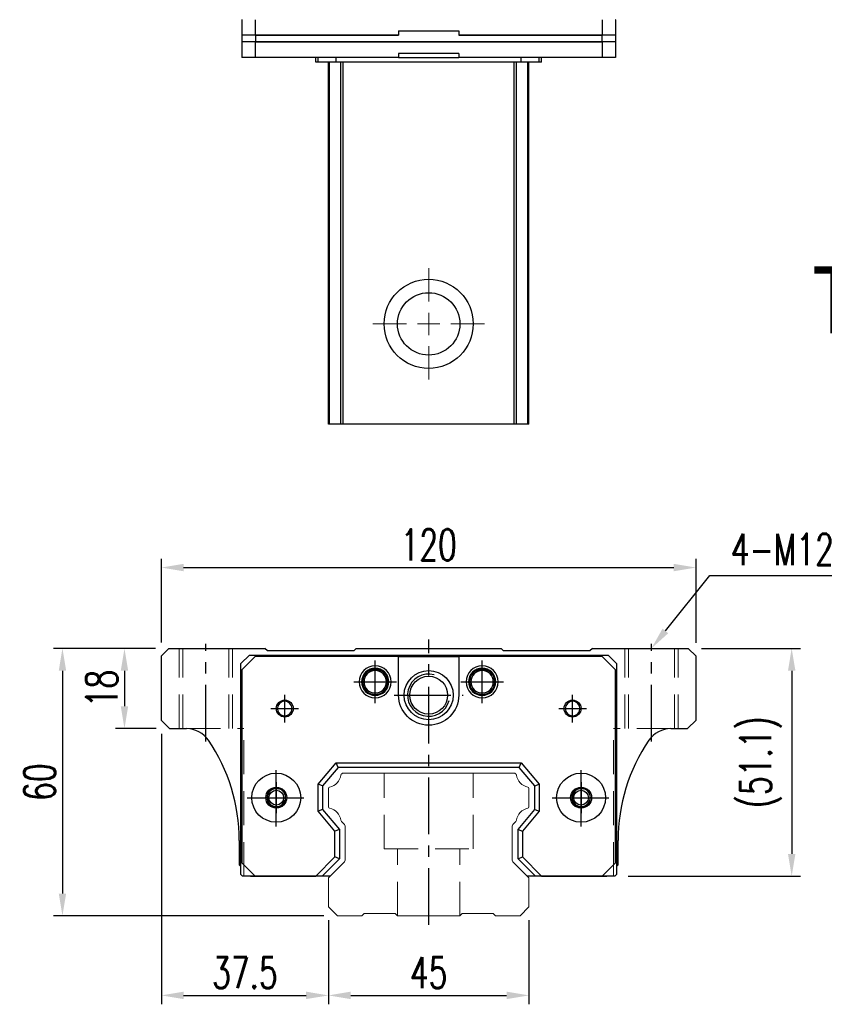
# Model space of a CAD drawing. Header units: millimetres. Extents: x 740 to 1274, y 165 to 624.
# Tile 1 of 3: x 740 to 920, y 173 to 394. Entities that reach past the tile are written whole.
import ezdxf
from ezdxf import colors
from ezdxf.entities.mleader import LeaderData, LeaderLine
from ezdxf.enums import TextEntityAlignment as Align
from ezdxf.math import Vec2, Vec3

# ---------------------------------------------------------------- set-up
doc = ezdxf.new("R2010")
doc.units = ezdxf.units.MM
doc.header["$LTSCALE"] = 2
doc.header["$PDSIZE"] = -1
for name, pattern in [('CENTER', [10.16, 6.35, -1.27, 1.27, -1.27]), ('DASHED', [0.75, 0.5, -0.25]), ('HIDDEN', [1.905, 1.27, -0.635])]:
    doc.linetypes.add(name, pattern=pattern)
for name, color, linetype in [('2', 7, 'Continuous'), ('CHA', 2, 'Continuous'), ('CL', 1, 'CENTER'), ('HID', 2, 'DASHED'), ('OUT', 3, 'Continuous'), ('中心線', 1, 'CENTER')]:
    doc.layers.add(name, color=color, linetype=linetype)
doc.styles.add('DIM-7', font='SIMPLEX.shx', dxfattribs={"width": 0.7, "bigfont": 'chineset.shx'})
doc.styles.add('T', font='kaiu.ttf')
doc.dimstyles.new('CNS', dxfattribs={"dimtxt": 3.5, "dimasz": 2.5, "dimexe": 1, "dimexo": 1.5, "dimgap": 0.09, "dimtad": 0, "dimdsep": 46, "dimtxsty": 'DIM-7', "dimcen": 0.09, "dimclrd": 1, "dimclre": 1, "dimclrt": 4, "dimadec": 0, "dimazin": 0, "dimtfac": 1, "dimtix": 1, "dimtmove": 2, "dimatfit": 3, "dimfxl": 1, "dimtvp": 0.971429, "dimtolj": 1, "dimarcsym": 0})

# ---------------------------------------------------------------- blocks, each defined once
blk = doc.blocks.new('*D49')
at = {"color": 7, "lineweight": -2}
for p, q in [((771.43, 253.88), (771.43, 272.66)), ((891.43, 253.78), (891.43, 272.66)), ((776.43, 270.66), (886.43, 270.66))]:
    blk.add_line(p, q, dxfattribs=at)
at = {"color": 7}
for points in [[(776.43, 271.5), (776.43, 269.83), (771.43, 270.66)], [(886.43, 271.5), (886.43, 269.83), (891.43, 270.66)]]:
    blk.add_solid(points, dxfattribs=at)
at = {"layer": 'DEFPOINTS', "color": 0}
for p in [(891.43, 270.66), (771.43, 250.88), (891.43, 250.78)]:
    blk.add_point(p, dxfattribs=at)
at = {"color": 7, "insert": (831.43, 275.76), "char_height": 7, "attachment_point": 5, "style": 'DIM-7'}
blk.add_mtext('\\A1;120', dxfattribs=at)
blk = doc.blocks.new('*D51')
at = {"color": 7, "lineweight": -2}
for p, q in [((770.08, 252.53), (761.15, 252.53)), ((763.15, 247.53), (763.15, 239.53)), ((770.23, 234.53), (761.15, 234.53))]:
    blk.add_line(p, q, dxfattribs=at)
at = {"color": 7}
for points in [[(762.32, 247.53), (763.98, 247.53), (763.15, 252.53)], [(762.32, 239.53), (763.98, 239.53), (763.15, 234.53)]]:
    blk.add_solid(points, dxfattribs=at)
at = {"layer": 'DEFPOINTS', "color": 0}
for p in [(773.08, 252.53), (763.15, 234.53), (773.23, 234.53)]:
    blk.add_point(p, dxfattribs=at)
at = {"color": 7, "insert": (758.05, 243.53), "char_height": 7, "attachment_point": 5, "rotation": 90, "style": 'DIM-7'}
blk.add_mtext('\\A1;18', dxfattribs=at)
blk = doc.blocks.new('*D52')
at = {"color": 7, "lineweight": -2}
for p, q in [((770.08, 252.53), (747.23, 252.53)), ((749.23, 247.53), (749.23, 197.53)), ((807.93, 192.53), (747.23, 192.53))]:
    blk.add_line(p, q, dxfattribs=at)
at = {"color": 7}
for points in [[(748.4, 247.53), (750.06, 247.53), (749.23, 252.53)], [(748.4, 197.53), (750.06, 197.53), (749.23, 192.53)]]:
    blk.add_solid(points, dxfattribs=at)
at = {"layer": 'DEFPOINTS', "color": 0}
for p in [(773.08, 252.53), (749.23, 192.53), (810.93, 192.53)]:
    blk.add_point(p, dxfattribs=at)
at = {"color": 7, "insert": (744.13, 222.53), "char_height": 7, "attachment_point": 5, "rotation": 90, "style": 'DIM-7'}
blk.add_mtext('\\A1;60', dxfattribs=at)
blk = doc.blocks.new('*D53')
at = {"color": 7, "lineweight": -2}
for p, q in [((771.43, 233.33), (771.43, 172.67)), ((808.93, 191.53), (808.93, 172.67)), ((776.43, 174.67), (803.93, 174.67))]:
    blk.add_line(p, q, dxfattribs=at)
at = {"color": 7}
for points in [[(776.43, 175.51), (776.43, 173.84), (771.43, 174.67)], [(803.93, 175.51), (803.93, 173.84), (808.93, 174.67)]]:
    blk.add_solid(points, dxfattribs=at)
at = {"layer": 'DEFPOINTS', "color": 0}
for p in [(771.43, 236.33), (808.93, 194.53), (808.93, 174.67)]:
    blk.add_point(p, dxfattribs=at)
at = {"color": 7, "insert": (790.18, 179.77), "char_height": 7, "attachment_point": 5, "style": 'DIM-7'}
blk.add_mtext('\\A1;37.5', dxfattribs=at)
blk = doc.blocks.new('*D54')
at = {"color": 7, "lineweight": -2}
for p, q in [((808.93, 191.53), (808.93, 172.67)), ((853.93, 191.53), (853.93, 172.67)), ((813.93, 174.67), (848.93, 174.67))]:
    blk.add_line(p, q, dxfattribs=at)
at = {"color": 7}
for points in [[(813.93, 175.51), (813.93, 173.84), (808.93, 174.67)], [(848.93, 175.51), (848.93, 173.84), (853.93, 174.67)]]:
    blk.add_solid(points, dxfattribs=at)
at = {"layer": 'DEFPOINTS', "color": 0}
for p in [(808.93, 194.53), (853.93, 194.53), (853.93, 174.67)]:
    blk.add_point(p, dxfattribs=at)
at = {"color": 7, "insert": (831.43, 179.77), "char_height": 7, "attachment_point": 5, "style": 'DIM-7'}
blk.add_mtext('\\A1;45', dxfattribs=at)
blk = doc.blocks.new('*D55')
at = {"color": 7, "lineweight": -2}
for p, q in [((892.68, 252.53), (914.9, 252.53)), ((912.9, 247.53), (912.9, 206.43)), ((876.18, 201.43), (914.9, 201.43))]:
    blk.add_line(p, q, dxfattribs=at)
at = {"color": 7}
for points in [[(912.07, 247.53), (913.74, 247.53), (912.9, 252.53)], [(912.07, 206.43), (913.74, 206.43), (912.9, 201.43)]]:
    blk.add_solid(points, dxfattribs=at)
at = {"layer": 'DEFPOINTS', "color": 0}
for p in [(889.68, 252.53), (873.18, 201.43), (912.9, 201.43)]:
    blk.add_point(p, dxfattribs=at)
at = {"color": 7, "insert": (905.97, 226.98), "char_height": 7, "attachment_point": 5, "rotation": 90, "style": 'DIM-7'}
blk.add_mtext('\\A1;(51.1)', dxfattribs=at)
blk = doc.blocks.new('SW_CENTERMARKSYMBOL_2')
at = {"color": 0, "linetype": 'Continuous', "lineweight": 18}
for p, q in [((0, 5), (0, 12.5)), ((0, 0), (0, 2.5)), ((-5, 0), (-12.5, 0)), ((0, 0), (-2.5, 0)), ((0, 0), (0, -2.5)), ((0, 0), (2.5, 0)), ((5, 0), (12.5, 0)), ((0, -5), (0, -12.5))]:
    blk.add_line(p, q, dxfattribs=at)

msp = doc.modelspace()

# ---------------------------------------------------------------- linework, layer by layer
at = {"color": 7, "linetype": 'Continuous', "lineweight": 25}
for p, q in [((789.501, 393.589), (789.501, 390.089)), ((789.576, 393.589), (789.501, 393.589)), ((792.501, 393.589), (792.501, 390.089)), ((870.351, 393.589), (870.351, 390.089)), ((873.351, 393.589), (873.276, 393.589)), ((873.351, 393.589), (873.351, 390.089)), ((824.676, 391.089), (824.676, 390.089)), ((824.676, 391.089), (838.176, 391.089)), ((838.176, 391.089), (838.176, 390.089)), ((792.501, 390.089), (789.501, 390.089)), ((789.526, 390.089), (789.526, 388.589)), ((824.676, 390.089), (792.501, 390.089)), ((792.526, 390.089), (792.526, 388.589)), ((792.526, 390.089), (824.676, 390.089)), ((824.676, 390.989), (824.676, 390.089)), ((838.176, 390.989), (824.676, 390.989)), ((838.176, 390.989), (838.176, 390.089)), ((870.351, 390.089), (838.176, 390.089)), ((838.176, 390.089), (870.326, 390.089)), ((870.326, 390.089), (870.326, 388.589)), ((873.351, 390.089), (870.351, 390.089)), ((873.326, 390.089), (873.326, 388.589)), ((789.501, 388.589), (789.501, 385.089)), ((792.501, 388.589), (789.501, 388.589)), ((792.501, 388.589), (792.501, 385.089)), ((870.351, 388.589), (792.501, 388.589)), ((792.526, 388.589), (870.326, 388.589)), ((870.351, 388.589), (870.351, 385.089)), ((873.351, 388.589), (870.351, 388.589)), ((873.351, 388.589), (873.351, 385.089)), ((792.501, 385.089), (789.501, 385.089)), ((824.676, 385.089), (792.501, 385.089)), ((806.073, 384.089), (806.073, 385.089)), ((806.626, 384.089), (806.626, 385.089)), ((810.64, 384.089), (810.64, 385.089)), ((824.676, 385.989), (824.676, 385.089)), ((838.176, 385.989), (824.676, 385.989)), ((824.676, 385.089), (838.176, 385.089)), ((838.176, 385.989), (838.176, 385.089)), ((870.351, 385.089), (838.176, 385.089)), ((852.212, 384.089), (852.212, 385.089)), ((856.226, 384.089), (856.226, 385.089)), ((856.779, 384.089), (856.779, 385.089)), ((873.351, 385.089), (870.351, 385.089)), ((806.626, 384.089), (806.073, 384.089)), ((810.64, 384.089), (806.626, 384.089)), ((808.926, 302.839), (808.926, 384.089)), ((809.166, 302.839), (809.166, 384.089)), ((852.212, 384.089), (810.64, 384.089)), ((811.742, 302.839), (811.742, 384.089)), ((812.236, 302.839), (812.236, 384.089)), ((850.616, 302.839), (850.616, 384.089)), ((851.111, 302.839), (851.111, 384.089)), ((856.226, 384.089), (852.212, 384.089)), ((853.686, 302.839), (853.686, 384.089)), ((853.926, 302.839), (853.926, 384.089)), ((856.779, 384.089), (856.226, 384.089)), ((850.616, 302.839), (812.236, 302.839))]:
    msp.add_line(p, q, dxfattribs=at)
for radius in [10, 7]:
    msp.add_circle((831.426, 325.339), radius, dxfattribs=at)
for points, knots in [([(809.166, 302.839), (809.104, 302.839), (809.039, 302.839), (808.949, 302.839), (808.926, 302.839), (808.926, 302.839)], [0, 0, 0, 0, 0.5, 0.5, 1, 1, 1, 1]), ([(811.742, 302.839), (811.695, 302.839), (811.601, 302.839), (811.311, 302.839), (811.116, 302.839), (810.644, 302.839), (810.368, 302.839), (809.782, 302.839), (809.471, 302.839), (809.166, 302.839)], [0, 0, 0, 0, 0.25, 0.25, 0.5, 0.5, 0.75, 0.75, 1, 1, 1, 1]), ([(812.236, 302.839), (812.182, 302.839), (812.124, 302.839), (812.012, 302.839), (811.957, 302.839), (811.863, 302.839), (811.824, 302.839), (811.768, 302.839), (811.75, 302.839), (811.742, 302.839)], [0, 0, 0, 0, 0.25, 0.25, 0.5, 0.5, 0.75, 0.75, 1, 1, 1, 1]), ([(851.111, 302.839), (851.102, 302.839), (851.085, 302.839), (851.028, 302.839), (850.989, 302.839), (850.895, 302.839), (850.841, 302.839), (850.728, 302.839), (850.671, 302.839), (850.616, 302.839)], [0, 0, 0, 0, 0.25, 0.25, 0.5, 0.5, 0.75, 0.75, 1, 1, 1, 1]), ([(853.686, 302.839), (853.381, 302.839), (853.071, 302.839), (852.484, 302.839), (852.209, 302.839), (851.737, 302.839), (851.541, 302.839), (851.252, 302.839), (851.157, 302.839), (851.111, 302.839)], [0, 0, 0, 0, 0.25, 0.25, 0.5, 0.5, 0.75, 0.75, 1, 1, 1, 1]), ([(853.926, 302.839), (853.926, 302.839), (853.904, 302.839), (853.814, 302.839), (853.748, 302.839), (853.686, 302.839)], [0, 0, 0, 0, 0.5, 0.5, 1, 1, 1, 1])]:
    msp.add_open_spline(points, degree=3, knots=knots, dxfattribs=at)
at = {"layer": '2', "color": 7, "linetype": 'Continuous'}
for p, q in [((789.276, 249.133), (791.176, 251.033)), ((792.501, 250.683), (789.501, 247.683)), ((791.176, 251.033), (871.676, 251.033)), ((824.676, 250.683), (792.501, 250.683)), ((824.676, 250.683), (838.176, 250.683)), ((824.676, 242.033), (824.676, 250.683)), ((838.176, 250.683), (838.176, 242.033)), ((870.351, 250.683), (838.176, 250.683)), ((873.351, 247.683), (870.351, 250.683)), ((871.676, 251.033), (873.576, 249.133)), ((789.276, 201.833), (789.276, 249.133)), ((789.501, 247.683), (789.501, 204.433)), ((873.351, 204.433), (873.351, 247.683)), ((873.576, 249.133), (873.576, 201.833)), ((806.626, 222.049), (810.64, 226.833)), ((811.107, 225.833), (807.626, 221.685)), ((811.107, 225.833), (810.64, 226.833)), ((810.64, 226.833), (852.212, 226.833)), ((851.746, 225.833), (811.107, 225.833)), ((851.746, 225.833), (852.212, 226.833)), ((855.226, 221.685), (851.746, 225.833)), ((852.212, 226.833), (856.226, 222.049)), ((806.626, 216.016), (806.626, 222.049)), ((807.626, 221.685), (806.626, 222.049)), ((807.626, 221.685), (807.626, 216.38)), ((855.226, 221.685), (856.226, 222.049)), ((855.226, 216.38), (855.226, 221.685)), ((856.226, 222.049), (856.226, 216.016)), ((807.626, 216.38), (806.626, 216.016)), ((810.376, 211.547), (806.626, 216.016)), ((807.626, 216.38), (811.376, 211.911)), ((851.476, 211.911), (855.226, 216.38)), ((856.226, 216.016), (852.476, 211.547)), ((855.226, 216.38), (856.226, 216.016)), ((811.376, 211.911), (810.376, 211.547)), ((810.376, 205.735), (810.376, 211.547)), ((811.376, 211.911), (811.376, 205.321)), ((851.476, 205.321), (851.476, 211.911)), ((851.476, 211.911), (852.476, 211.547)), ((852.476, 211.547), (852.476, 205.735)), ((806.073, 201.433), (810.376, 205.735)), ((811.376, 205.321), (810.376, 205.735)), ((851.476, 205.321), (852.476, 205.735)), ((852.476, 205.735), (856.779, 201.433)), ((789.501, 204.433), (792.501, 201.433)), ((811.376, 205.321), (807.488, 201.433)), ((855.365, 201.433), (851.476, 205.321)), ((870.351, 201.433), (873.351, 204.433)), ((789.276, 201.833), (789.676, 201.433)), ((808.494, 201.433), (789.676, 201.433)), ((792.501, 201.433), (806.073, 201.433)), ((807.488, 201.433), (806.073, 201.433)), ((809.326, 201.433), (807.488, 201.433)), ((855.365, 201.433), (853.526, 201.433)), ((873.176, 201.433), (854.358, 201.433)), ((856.779, 201.433), (855.365, 201.433)), ((856.779, 201.433), (870.351, 201.433)), ((873.176, 201.433), (873.576, 201.833))]:
    msp.add_line(p, q, dxfattribs=at)
at = {"layer": '2', "color": 7, "linetype": 'DASHED'}
for p, q in [((867.496, 220.005), (867.498, 220.001)), ((867.507, 218.081), (867.504, 218.077))]:
    msp.add_line(p, q, dxfattribs=at)
at = {"layer": '2', "color": 7, "linetype": 'Continuous'}
for radius in [5.5, 4.24]:
    msp.add_circle((831.426, 242.033), radius, dxfattribs=at)
for centre, radius, start, end in [((819.426, 245.033), 3.6, 90, 270), ((819.426, 245.033), 3.041, 90, 270), ((819.426, 245.033), 2.853, 90, 270), ((819.426, 245.033), 2.55, 90, 270), ((819.426, 245.033), 2.507, 90, 270), ((819.426, 245.033), 3.6, 270, 90), ((819.426, 245.033), 3.041, 270, 90), ((819.426, 245.033), 2.853, 270, 90), ((819.426, 245.033), 2.55, 270, 90), ((819.426, 245.033), 2.507, 270, 90), ((843.426, 245.033), 3.6, 90, 270), ((843.426, 245.033), 3.041, 90, 270), ((843.426, 245.033), 2.853, 90, 270), ((843.426, 245.033), 2.55, 90, 270), ((843.426, 245.033), 2.507, 90, 270), ((843.426, 245.033), 3.6, 270, 90), ((843.426, 245.033), 3.041, 270, 90), ((843.426, 245.033), 2.853, 270, 90), ((843.426, 245.033), 2.55, 270, 90), ((843.426, 245.033), 2.507, 270, 90), ((831.426, 242.033), 4.75, 75, 345), ((799.126, 239.033), 1.65, 90, 270), ((799.126, 239.033), 1.65, 270, 90), ((863.726, 239.033), 1.65, 90, 270), ((863.726, 239.033), 1.65, 270, 90), ((797.218, 219.033), 2.1, 90, 270), ((797.218, 219.033), 2.1, 270, 90), ((865.634, 219.033), 2.1, 0, 180), ((865.634, 219.033), 2.1, 180, 0)]:
    msp.add_arc(centre, radius, start, end, dxfattribs=at)
at = {"layer": '2', "color": 7, "linetype": 'Continuous', "extrusion": (0, 0, -1)}
for centre, radius, start, end in [((-831.426, 242.033), 6.75, 270, 0), ((-831.426, 242.033), 6.75, 180, 270), ((-863.726, 239.033), 1.9, 270, 90), ((-863.726, 239.033), 1.9, 90, 270), ((-797.218, 219.033), 5.5, 270, 90), ((-797.218, 219.033), 5.5, 90, 270), ((-865.634, 219.033), 5.5, 270, 90), ((-865.634, 219.033), 5.5, 90, 270), ((-797.218, 219.033), 2.35, 270, 90), ((-797.218, 219.033), 2.35, 90, 270), ((-865.634, 219.033), 2.35, 270, 90), ((-865.634, 219.033), 2.35, 90, 270)]:
    msp.add_arc(centre, radius, start, end, dxfattribs=at)
at = {"layer": '2', "color": 7, "linetype": 'DASHED'}
for points in [[(795.535, 220.289), (795.535, 220.288), (795.534, 220.287), (795.533, 220.286)], [(795.544, 217.765), (795.545, 217.763), (795.546, 217.762), (795.547, 217.761)]]:
    msp.add_open_spline(points, degree=3, dxfattribs=at)
at = {"layer": 'CL', "color": 7}
for p, q in [((831.426, 190.533), (831.426, 254.533)), ((781.426, 231.642), (781.426, 253.533)), ((881.426, 231.642), (881.426, 253.533)), ((819.426, 240.233), (819.426, 249.833)), ((843.426, 240.233), (843.426, 249.833)), ((814.626, 245.033), (824.226, 245.033)), ((838.626, 245.033), (848.226, 245.033)), ((799.126, 235.933), (799.126, 242.133)), ((823.676, 242.033), (839.176, 242.033)), ((863.726, 235.933), (863.726, 242.133)), ((796.026, 239.033), (802.226, 239.033)), ((860.626, 239.033), (866.826, 239.033)), ((797.218, 212.533), (797.218, 225.533)), ((865.634, 212.533), (865.634, 225.533)), ((790.718, 219.033), (803.718, 219.033)), ((859.134, 219.033), (872.134, 219.033))]:
    msp.add_line(p, q, dxfattribs=at)
at = {"layer": 'HID', "color": 7, "linetype": 'HIDDEN', "lineweight": 0, "ltscale": 3}
for p, q in [((775.426, 234.533), (775.426, 252.533)), ((776.276, 234.533), (776.276, 252.533)), ((786.576, 234.533), (786.576, 252.533)), ((787.426, 234.533), (787.426, 252.533)), ((875.426, 234.533), (875.426, 252.533)), ((876.276, 234.533), (876.276, 252.533)), ((886.576, 234.533), (886.576, 252.533)), ((887.426, 234.533), (887.426, 252.533)), ((777.054, 234.533), (789.926, 234.533)), ((789.926, 201.433), (789.926, 234.533)), ((872.926, 201.433), (872.926, 234.533)), ((885.798, 234.533), (872.926, 234.533)), ((821.426, 207.533), (821.426, 224.533)), ((841.426, 207.533), (841.426, 224.533)), ((821.426, 207.533), (841.426, 207.533)), ((824.426, 192.533), (824.426, 207.533)), ((838.426, 192.533), (838.426, 207.533))]:
    msp.add_line(p, q, dxfattribs=at)
at = {"layer": 'OUT', "color": 7}
for p, q in [((773.076, 252.533), (771.426, 250.883)), ((773.076, 252.533), (794.676, 252.533)), ((795.226, 251.983), (794.676, 252.533)), ((814.626, 251.983), (795.226, 251.983)), ((815.176, 252.533), (814.626, 251.983)), ((815.176, 252.533), (847.676, 252.533)), ((848.226, 251.983), (847.676, 252.533)), ((867.626, 251.983), (848.226, 251.983)), ((868.176, 252.533), (867.626, 251.983)), ((868.176, 252.533), (889.676, 252.533)), ((891.426, 250.783), (889.676, 252.533)), ((771.426, 236.333), (771.426, 250.883)), ((891.426, 236.433), (891.426, 250.783)), ((889.526, 234.533), (891.426, 236.433)), ((771.426, 236.333), (773.226, 234.533)), ((773.226, 234.533), (777.054, 234.533)), ((885.798, 234.533), (889.526, 234.533)), ((788.926, 209.433), (788.926, 203.933)), ((873.926, 203.933), (873.926, 209.433)), ((788.926, 203.933), (789.276, 203.583)), ((873.576, 203.583), (873.926, 203.933)), ((791.426, 201.433), (804.626, 201.433)), ((858.226, 201.433), (871.426, 201.433))]:
    msp.add_line(p, q, dxfattribs=at)
at = {"layer": 'OUT', "color": 7, "linetype": 'Continuous', "lineweight": 15}
for p, q in [((850.616, 224.533), (812.236, 224.533)), ((808.926, 221.103), (808.926, 216.963)), ((853.926, 216.963), (853.926, 221.103)), ((811.883, 213.679), (812.383, 213.178)), ((812.676, 212.471), (812.676, 205.197)), ((850.176, 205.197), (850.176, 212.471)), ((850.469, 213.178), (850.97, 213.679)), ((812.383, 204.49), (809.073, 201.179)), ((853.78, 201.179), (850.469, 204.49)), ((808.926, 200.826), (808.926, 194.533)), ((853.926, 194.533), (853.926, 200.826)), ((808.926, 194.533), (810.926, 192.533)), ((851.926, 192.533), (853.926, 194.533)), ((810.926, 192.533), (816.426, 192.533)), ((816.426, 192.533), (816.926, 193.033)), ((816.926, 193.033), (823.926, 193.033)), ((823.926, 193.033), (824.426, 192.533)), ((824.426, 192.533), (838.426, 192.533)), ((838.426, 192.533), (838.926, 193.033)), ((838.926, 193.033), (845.926, 193.033)), ((845.926, 193.033), (846.426, 192.533)), ((846.426, 192.533), (851.926, 192.533))]:
    msp.add_line(p, q, dxfattribs=at)
at = {"layer": 'OUT', "color": 7}
for centre in [(797.216, 219.033), (865.636, 219.033)]:
    msp.add_circle(centre, 1.65, dxfattribs=at)
at = {"layer": 'OUT', "color": 7, "linetype": 'ByBlock', "extrusion": (0, 0, -1)}
for start, end in [(270, 90), (90, 270)]:
    msp.add_arc((-799.126, 239.033), 1.9, start, end, dxfattribs=at)
at = {"layer": 'OUT', "color": 7}
for centre, radius, start, end in [((777.054, 228.533), 6, 34.17793, 90), ((885.798, 228.533), 6, 90, 145.82207), ((748.926, 209.433), 40, 0, 34.17793), ((913.926, 209.433), 40, 145.82207, 180), ((797.216, 219.033), 2, 75, 345), ((865.636, 219.033), 2, 75, 345)]:
    msp.add_arc(centre, radius, start, end, dxfattribs=at)
at = {"layer": 'OUT', "color": 7, "linetype": 'Continuous', "lineweight": 15}
for centre, radius, start, end in [((808.509, 224.6), 3.27, 281.5912, 351.34524), ((812.236, 224.033), 0.5, 90, 171.34524), ((850.616, 224.033), 0.5, 8.65476, 90), ((854.344, 224.6), 3.27, 188.65476, 258.4088), ((809.226, 221.103), 0.3, 101.5912, 180.00001), ((853.626, 221.103), 0.3, 359.99999, 78.4088), ((809.226, 216.963), 0.3, 179.99999, 258.40879), ((808.509, 213.465), 3.27, 8.65476, 78.4088), ((854.344, 213.465), 3.27, 101.5912, 171.34524), ((853.626, 216.963), 0.3, 281.59121, 0.00001), ((812.236, 214.033), 0.5, 188.65476, 225), ((811.676, 212.471), 1, 359.99999, 45), ((851.176, 212.471), 1, 135, 180.00001), ((850.616, 214.033), 0.5, 315, 351.34524), ((811.676, 205.197), 1, 315.00001, 0.00001), ((851.176, 205.197), 1, 179.99999, 225), ((809.426, 200.826), 0.5, 135.00023, 180.00001), ((853.426, 200.826), 0.5, 0, 45)]:
    msp.add_arc(centre, radius, start, end, dxfattribs=at)
at = {"layer": '中心線', "color": 7, "ltscale": 3}
for p, q in [((797.216, 222.533), (797.216, 215.533)), ((865.636, 222.533), (865.636, 215.533)), ((793.716, 219.033), (800.716, 219.033)), ((862.136, 219.033), (869.136, 219.033))]:
    msp.add_line(p, q, dxfattribs=at)

# ---------------------------------------------------------------- block references
at = {"color": 7, "linetype": 'Continuous', "lineweight": 0}
msp.add_blockref('SW_CENTERMARKSYMBOL_2', (831.426, 325.339), dxfattribs=at)

# ---------------------------------------------------------------- texts
at = {"layer": 'CHA', "color": 7, "style": 'T'}
msp.add_text('TRH45FE-WZ', height=15, dxfattribs=at).set_placement((968.399, 330.605), align=Align.MIDDLE)

# ---------------------------------------------------------------- dimensions: what is measured, and where the dimension line sits
at = {"color": 7}
for base, p1, p2, angle, picture, middle in [((891.426, 270.662), (771.426, 250.883), (891.426, 250.783), 180, '*D49', (831.426, 275.762)), ((749.23, 192.533), (773.076, 252.533), (810.926, 192.533), 90, '*D52', (744.13, 222.533)), ((763.15, 234.533), (773.076, 252.533), (773.226, 234.533), 90, '*D51', (758.05, 243.533)), ((808.926, 174.672), (771.426, 236.333), (808.926, 194.533), 180, '*D53', (790.176, 179.772))]:
    dim = msp.add_linear_dim(base=base, p1=p1, p2=p2, angle=angle, dimstyle='CNS', override={"dimscale": 2, "dimgap": 0.8, "dimtad": 1, "dimclrd": 7, "dimclre": 7, "dimclrt": 7, "dimtmove": 1}, dxfattribs=at)
    dim.commit()
    dim.dimension.update_dxf_attribs({"geometry": picture, "text_midpoint": middle})
dim = msp.add_linear_dim(base=(912.903, 201.433), p1=(889.676, 252.533), p2=(873.176, 201.433), angle=90, text='(<>)', dimstyle='CNS', override={"dimscale": 2, "dimgap": 0.8, "dimtad": 1, "dimclrd": 7, "dimclre": 7, "dimclrt": 7, "dimtmove": 1}, dxfattribs=at)
dim.commit()
dim.dimension.update_dxf_attribs({"geometry": '*D55', "text_midpoint": (905.97, 226.983)})
dim = msp.add_linear_dim(base=(853.926, 174.672), p1=(808.926, 194.533), p2=(853.926, 194.533), dimstyle='CNS', override={"dimscale": 2, "dimgap": 0.8, "dimtad": 1, "dimclrd": 7, "dimclre": 7, "dimclrt": 7, "dimtmove": 1}, dxfattribs=at)
dim.commit()
dim.dimension.update_dxf_attribs({"geometry": '*D54', "text_midpoint": (831.426, 179.772)})

# ---------------------------------------------------------------- leaders
ml = msp.add_multileader_mtext('Standard', dxfattribs=at)
ml.set_content('{\\C7;4-M12dp18,%%C17}', color=4, style='DIM-7')
ml.set_leader_properties(color=7)
ml.build(insert=Vec2(0, 0))
ml.multileader.update_dxf_attribs({"text_left_attachment_type": 6, "text_right_attachment_type": 6, "dogleg_length": 0.36, "arrow_head_size": 5, "scale": 2})
ctx = ml.context
ctx.base_point, ctx.scale, ctx.char_height, ctx.arrow_head_size, ctx.landing_gap_size, ctx.plane_origin = Vec3(895.247, 268.899), 2, 7, 5, 4, Vec3(881.426, 252.533)
ctx.left_attachment, ctx.right_attachment = 6, 6
notes = []
notes.append((ctx, [(0, (1, 1, 0), (894.527, 268.899), (1, 0), 0.72, [(0, [(881.426, 252.533)], 0, [])])]))
ctx.mtext.insert, ctx.mtext.flow_direction = Vec3(899.247, 278.232), 5
for ctx, leaders in notes:
    for number, flags, end, landing, length, lines in leaders:
        leader = LeaderData()
        leader.index, (leader.has_last_leader_line, leader.has_dogleg_vector, leader.attachment_direction) = number, flags
        leader.last_leader_point, leader.dogleg_vector, leader.dogleg_length = Vec3(end), Vec3(landing), length
        for number, points, colour, breaks in lines:
            line = LeaderLine()
            line.index, line.vertices, line.color, line.breaks = number, Vec3.list(points), colors.encode_raw_color(colour), breaks
            leader.lines.append(line)
        ctx.leaders.append(leader)

doc.saveas('drawing.dxf')
